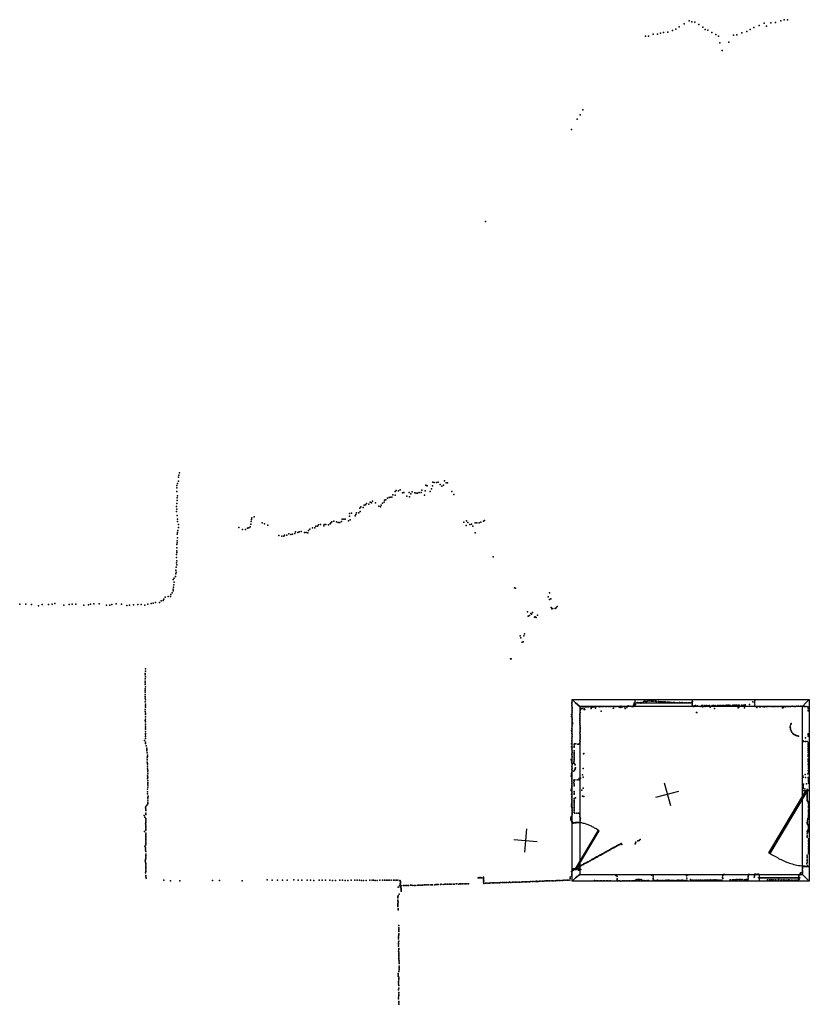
# Model space of a CAD drawing. Header units: millimetres. Extents: x -15516 to -2127, y -4730 to 11971.
import ezdxf

# ---------------------------------------------------------------- set-up
doc = ezdxf.new("R2010")
doc.units = ezdxf.units.MM
for name, color, linetype in [('DOORS', 7, 'Continuous'), ('P', 9, 'Continuous'), ('PANOS', 10, 'Continuous'), ('ROOMS', 1, 'Continuous'), ('WALLS', 3, 'Continuous'), ('WINDOWS', 6, 'Continuous')]:
    doc.layers.add(name, color=color, linetype=linetype)

# ---------------------------------------------------------------- blocks, each defined once
blk = doc.blocks.new('1-Standard_3D')
for points in [[(-403.982, 5.64828), (253.382, 394.931), (263.573, 377.722), (-393.791, -11.5606), (-403.982, 5.64828)], [(263.573, 377.722), (275.367, 357.142), (283.15, 343.495), (290.844, 329.879), (298.429, 316.269), (305.882, 302.642), (313.184, 288.973), (320.313, 275.239), (327.249, 261.416), (333.971, 247.479), (340.456, 233.405), (346.686, 219.17), (352.638, 204.75), (358.291, 190.121), (363.626, 175.258), (368.62, 160.139), (373.253, 144.738), (377.503, 129.032), (381.351, 112.998), (384.774, 96.6102), (387.752, 79.8457), (390.265, 62.6802), (392.29, 45.0899), (393.807, 27.0508), (395.085, -0.90191)]]:
    blk.add_lwpolyline(points)
blk = doc.blocks.new('6-Fixed_40')
blk.add_lwpolyline([(-584.3, 5.9), (584.3, 5.9), (584.3, -6.8), (-584.3, -6.8), (-584.3, 5.9)])

msp = doc.modelspace()

# ---------------------------------------------------------------- linework, layer by layer
at = {"layer": 'DOORS'}
for points in [[(-2241.55, -2400.59), (-2241.55, -1105.19), (-2127.25, -1105.19), (-2127.25, -2400.59), (-2241.55, -2400.59)], [(-6019.8, -1644.63), (-6019.8, -2432.03), (-6146.8, -2432.03), (-6146.8, -1644.63), (-6019.8, -1644.63)]]:
    msp.add_lwpolyline(points, dxfattribs=at)
at = {"layer": 'P'}
for p in [(-4250, 11898), (-4165, 11949), (-4117, 11937), (-4068, 11928), (-4001, 11888), (-2979, 11874), (-2890, 11910), (-2851, 11860), (-2782, 11919), (-2701, 11924), (-2611, 11954), (-2553, 11971), (-2499, 11971), (-4902, 11694), (-4854, 11692), (-4776, 11725), (-4703, 11723), (-4651, 11741), (-4599, 11752), (-4524, 11758), (-4446, 11785), (-4391, 11813), (-4335, 11848), (-3935, 11842), (-3892, 11805), (-3845, 11792), (-3779, 11752), (-3710, 11721), (-3410, 11707), (-3357, 11717), (-3272, 11748), (-3189, 11769), (-3128, 11806), (-3068, 11836), (-3667, 11689), (-3645, 11576), (-3490, 11592), (-3605, 11447), (-6015, 10358), (-5965, 10442), (-6063, 10284), (-6160, 10106), (-7618, 8549), (-12824, 4213), (-12816, 4248), (-12809, 4284), (-12853, 4031), (-12852, 4072), (-12840, 4102), (-12822, 4146), (-8632, 4076), (-8605, 4062), (-8536, 4013), (-8516, 4065), (-8509, 4127), (-8486, 4122), (-8451, 4119), (-8420, 4129), (-8387, 4085), (-8357, 4057), (-8329, 4076), (-8313, 4151), (-8283, 4117), (-8260, 4117), (-12854, 3969), (-12844, 3858), (-12842, 3896), (-9282, 3853), (-9252, 3866), (-9232, 3873), (-9207, 3871), (-9188, 3912), (-9151, 3969), (-9151, 3907), (-9134, 3988), (-9095, 3978), (-9066, 3996), (-9027, 3948), (-9004, 3951), (-8949, 3890), (-8912, 3949), (-8909, 3875), (-8883, 3931), (-8859, 3961), (-8818, 3943), (-8794, 3939), (-8773, 3942), (-8743, 3954), (-8709, 3952), (-8698, 3992), (-8650, 3904), (-8640, 3979), (-8557, 3968), (-8191, 3968), (-8153, 3915), (-12860, 3712), (-12854, 3767), (-12844, 3817), (-9747, 3687), (-9733, 3707), (-9690, 3695), (-9673, 3735), (-9653, 3743), (-9638, 3762), (-9597, 3754), (-9576, 3788), (-9548, 3777), (-9535, 3802), (-9485, 3774), (-9425, 3718), (-9399, 3710), (-9385, 3734), (-9364, 3768), (-9338, 3788), (-9329, 3824), (-9306, 3827), (-12856, 3631), (-12854, 3667), (-12844, 3561), (-11578, 3524), (-11542, 3539), (-9923, 3595), (-9921, 3547), (-9889, 3602), (-9828, 3556), (-9815, 3578), (-9805, 3606), (-9768, 3606), (-9742, 3627), (-12838, 3497), (-12838, 3460), (-12826, 3355), (-12824, 3409), (-11798, 3355), (-11656, 3348), (-11629, 3354), (-11609, 3371), (-11597, 3413), (-11589, 3460), (-11585, 3493), (-11406, 3434), (-11364, 3421), (-11311, 3395), (-10553, 3350), (-10509, 3350), (-10492, 3382), (-10466, 3382), (-10452, 3403), (-10417, 3409), (-10361, 3385), (-10352, 3411), (-10323, 3408), (-10281, 3402), (-10253, 3419), (-10239, 3439), (-10222, 3455), (-10192, 3467), (-10146, 3454), (-10114, 3443), (-10088, 3443), (-10061, 3461), (-10046, 3501), (-10021, 3501), (-9995, 3499), (-9943, 3473), (-9915, 3490), (-7983, 3447), (-7947, 3392), (-7942, 3468), (-7918, 3444), (-7883, 3410), (-7855, 3413), (-7831, 3381), (-7791, 3438), (-7762, 3434), (-7725, 3439), (-7697, 3447), (-7651, 3463), (-7633, 3476), (-12848, 3246), (-12841, 3185), (-12838, 3273), (-12833, 3306), (-11736, 3326), (-11685, 3326), (-11122, 3221), (-11070, 3210), (-11039, 3208), (-11024, 3227), (-10984, 3230), (-10955, 3250), (-10918, 3239), (-10893, 3245), (-10853, 3254), (-10837, 3284), (-10802, 3274), (-10780, 3282), (-10742, 3288), (-10689, 3272), (-10661, 3271), (-10629, 3265), (-10617, 3306), (-10594, 3331), (-7792, 3267), (-12851, 3014), (-12850, 3067), (-12845, 3134), (-12845, 3098), (-12859, 2848), (-12858, 2899), (-12854, 2931), (-12853, 2964), (-7486, 2860), (-12865, 2683), (-12856, 2759), (-12853, 2724), (-12852, 2791), (-12876, 2528), (-12870, 2572), (-12867, 2636), (-12861, 2598), (-12915, 2477), (-12910, 2345), (-12903, 2387), (-12898, 2496), (-12896, 2430), (-13052, 2177), (-12998, 2186), (-12957, 2189), (-12955, 2219), (-12932, 2250), (-12916, 2286), (-12911, 2314), (-7125, 2336), (-7111, 2328), (-6555, 2180), (-6535, 2251), (-15516, 2055), (-15411, 2059), (-15318, 2051), (-15199, 2030), (-15135, 2052), (-15029, 2053), (-14965, 2056), (-14918, 2067), (-14766, 2043), (-14677, 2049), (-14626, 2056), (-14565, 2058), (-14427, 2038), (-14351, 2045), (-14314, 2058), (-14257, 2061), (-14168, 2065), (-14043, 2041), (-13986, 2042), (-13952, 2053), (-13879, 2061), (-13790, 2057), (-13700, 2037), (-13654, 2040), (-13585, 2047), (-13513, 2051), (-13458, 2049), (-13392, 2039), (-13345, 2056), (-13288, 2067), (-13252, 2076), (-13216, 2083), (-13145, 2085), (-13117, 2112), (-13083, 2120), (-13072, 2144), (-6531, 2134), (-6509, 2146), (-6403, 2018), (-6904, 1926), (-6892, 1855), (-6872, 1865), (-6851, 1897), (-6838, 1887), (-6823, 1916), (-6786, 1838), (-6773, 1844), (-6738, 1870), (-6503, 2002), (-6492, 1980), (-6477, 1985), (-6435, 1984), (-6420, 1993), (-6760, 1832), (-7029, 1519), (-6968, 1518), (-6957, 1552), (-7017, 1484), (-6997, 1415), (-6979, 1421), (-7192, 1130), (-7181, 1131), (-13388, 857), (-13386, 883), (-13384, 963), (-13384, 923), (-13388, 723), (-13387, 750), (-13387, 697), (-13386, 790), (-13382, 827), (-13388, 567), (-13387, 593), (-13386, 619), (-13386, 527), (-13385, 657), (-13387, 463), (-13387, 400), (-13386, 489), (-13385, 437), (-13385, 360), (-13385, 335), (-6156, 390), (-6155, 368), (-6152, 335), (-5109, 342), (-5099, 366), (-5098, 380), (-5088, 367), (-5075, 358), (-5054, 385), (-5035, 391), (-5005, 386), (-4984, 378), (-4982, 390), (-4954, 391), (-4935, 406), (-4915, 412), (-4899, 406), (-4885, 407), (-4867, 412), (-4838, 415), (-4809, 410), (-4792, 412), (-4787, 411), (-4764, 412), (-4736, 411), (-4724, 406), (-4716, 405), (-4687, 404), (-4660, 401), (-4652, 399), (-4632, 400), (-4613, 399), (-4586, 399), (-4570, 398), (-4559, 395), (-4531, 393), (-4512, 394), (-4493, 394), (-4485, 391), (-4458, 391), (-4430, 388), (-4423, 387), (-4411, 387), (-4384, 386), (-4357, 386), (-4335, 385), (-4329, 388), (-4308, 386), (-4285, 390), (-4257, 384), (-4252, 384), (-4230, 382), (-4210, 386), (-4182, 384), (-4162, 383), (-4153, 385), (-4133, 383), (-4121, 397), (-4114, 349), (-4110, 404), (-4059, 339), (-3948, 336), (-3933, 336), (-3901, 337), (-3870, 337), (-3824, 336), (-3817, 337), (-3774, 339), (-3751, 336), (-3724, 338), (-3718, 335), (-3682, 338), (-3672, 338), (-3646, 340), (-3625, 339), (-3600, 340), (-3589, 340), (-3574, 338), (-3551, 341), (-3525, 342), (-3504, 343), (-3486, 342), (-3458, 341), (-3424, 345), (-3404, 344), (-3392, 343), (-3384, 343), (-3361, 346), (-3332, 344), (-3318, 345), (-3275, 344), (-3250, 346), (-3228, 345), (-3212, 349), (-3141, 354), (-3083, 400), (-3058, 335), (-3054, 392), (-3053, 362), (-3052, 417), (-13387, 235), (-13386, 272), (-13385, 310), (-13382, 209), (-13382, 183), (-6157, 186), (-6151, 250), (-6151, 224), (-6150, 304), (-6148, 284), (-6017, 190), (-6017, 176), (-6015, 261), (-6015, 251), (-6015, 221), (-6013, 269), (-6003, 291), (-5987, 284), (-5981, 288), (-5959, 317), (-5946, 268), (-5943, 290), (-5934, 270), (-5929, 317), (-5909, 316), (-5882, 318), (-5873, 319), (-5864, 318), (-5825, 290), (-5824, 304), (-5815, 315), (-5796, 309), (-5789, 316), (-5756, 312), (-5751, 293), (-5745, 317), (-5688, 318), (-5666, 323), (-5658, 322), (-5657, 243), (-5635, 320), (-5610, 323), (-5585, 321), (-5578, 322), (-5559, 322), (-5532, 321), (-5508, 320), (-5493, 320), (-5455, 293), (-5448, 293), (-5437, 323), (-5412, 322), (-5389, 323), (-5358, 318), (-5333, 320), (-5333, 302), (-5322, 326), (-5304, 310), (-5288, 323), (-5260, 318), (-5251, 288), (-5236, 320), (-5222, 306), (-5213, 321), (-5196, 332), (-5162, 325), (-5136, 319), (-5122, 323), (-5113, 322), (-5107, 322), (-4097, 326), (-4093, 323), (-4085, 319), (-4073, 332), (-4052, 334), (-4042, 222), (-4034, 221), (-4023, 333), (-3969, 320), (-3931, 316), (-3893, 322), (-3882, 332), (-3850, 334), (-3811, 309), (-3736, 285), (-3334, 299), (-3333, 311), (-3314, 313), (-3225, 298), (-3215, 334), (-3044, 319), (-3018, 307), (-2970, 318), (-2953, 318), (-2922, 320), (-2896, 318), (-2879, 318), (-2853, 321), (-2835, 320), (-2807, 319), (-2772, 322), (-2754, 320), (-2743, 320), (-2731, 319), (-2707, 323), (-2676, 322), (-2664, 320), (-2644, 320), (-2605, 324), (-2583, 297), (-2577, 319), (-2563, 302), (-2531, 315), (-2500, 321), (-2478, 322), (-2459, 324), (-2445, 323), (-2419, 325), (-2382, 323), (-2365, 323), (-2338, 325), (-2311, 326), (-2279, 326), (-2253, 326), (-2235, 320), (-2213, 323), (-2198, 321), (-2169, 322), (-2149, 261), (-2148, 295), (-2147, 250), (-2145, 308), (-13386, 85), (-13384, 109), (-13383, 146), (-13383, 22), (-13381, 59), (-6157, 152), (-6148, 121), (-6147, 102), (-6146, 74), (-6144, 46), (-6144, 28), (-6018, 144), (-6017, 85), (-6017, 76), (-6016, 119), (-6016, 96), (-6016, 52), (-6016, 23), (-2438, 18), (-2432, 31), (-13385, -62), (-13384, -14), (-13384, -38), (-13384, -161), (-13383, -100), (-13383, -137), (-6160, -88), (-6156, -52), (-6153, -108), (-6152, -134), (-6151, -157), (-6149, -4), (-6016, -123), (-6015, -4), (-6015, -52), (-6015, -73), (-6014, -33), (-6014, -101), (-6014, -151), (-2449, -15), (-2449, -35), (-2447, -48), (-2444, -70), (-2436, -89), (-2422, -114), (-2407, -135), (-2400, -140), (-2384, -155), (-2370, -162), (-2359, -166), (-2145, -143), (-2145, -158), (-13398, -254), (-13384, -185), (-13384, -281), (-13382, -306), (-13381, -221), (-6162, -314), (-6156, -278), (-6153, -258), (-6152, -215), (-6151, -189), (-6117, -327), (-6106, -314), (-6087, -314), (-6054, -319), (-6038, -318), (-6018, -304), (-6017, -284), (-6016, -249), (-6015, -177), (-6015, -199), (-6014, -225), (-6014, -272), (-2349, -172), (-2333, -178), (-2309, -182), (-2234, -261), (-2221, -270), (-2192, -211), (-2190, -272), (-2166, -272), (-2149, -179), (-2145, -311), (-2144, -320), (-2143, -287), (-13374, -344), (-13359, -406), (-13359, -430), (-13358, -383), (-13352, -467), (-6160, -361), (-6153, -367), (-6153, -402), (-6153, -479), (-6152, -496), (-6151, -431), (-6150, -459), (-6149, -382), (-6117, -480), (-6116, -369), (-6116, -430), (-6116, -464), (-6115, -355), (-6113, -458), (-6113, -498), (-5954, -481), (-5952, -476), (-2148, -405), (-2148, -460), (-2147, -387), (-2147, -433), (-2147, -496), (-2146, -335), (-2144, -358), (-2144, -427), (-2144, -459), (-2143, -381), (-2143, -486), (-2140, -413), (-13356, -620), (-13355, -549), (-13352, -585), (-13351, -504), (-13349, -527), (-13347, -645), (-13347, -668), (-6163, -575), (-6162, -599), (-6154, -628), (-6152, -637), (-6151, -524), (-6151, -535), (-6151, -646), (-6151, -660), (-6119, -622), (-6119, -638), (-6117, -521), (-6116, -577), (-6116, -598), (-6115, -554), (-6114, -545), (-6106, -651), (-6095, -667), (-2147, -570), (-2147, -588), (-2145, -524), (-2145, -659), (-2144, -518), (-2144, -614), (-2143, -529), (-2143, -562), (-2143, -640), (-2142, -504), (-2142, -583), (-2141, -604), (-2141, -661), (-2138, -635), (-13350, -703), (-13350, -737), (-13346, -818), (-13344, -761), (-13343, -785), (-6162, -817), (-6155, -793), (-6153, -698), (-6153, -745), (-6151, -771), (-6150, -722), (-6118, -773), (-6108, -760), (-6097, -743), (-6096, -726), (-6092, -721), (-5974, -835), (-5961, -731), (-2195, -831), (-2151, -823), (-2144, -766), (-2143, -676), (-2143, -704), (-2141, -679), (-2141, -792), (-2140, -705), (-2139, -729), (-2138, -757), (-2138, -778), (-2138, -808), (-2137, -722), (-2137, -735), (-13349, -852), (-13349, -898), (-13346, -934), (-13345, -877), (-13345, -968), (-13344, -991), (-6165, -862), (-6162, -839), (-6155, -901), (-6153, -886), (-6152, -911), (-6152, -941), (-6152, -958), (-6152, -983), (-6119, -930), (-6118, -973), (-6115, -946), (-6115, -995), (-6101, -925), (-6063, -925), (-6034, -925), (-6027, -899), (-6007, -895), (-5961, -877), (-2244, -860), (-2238, -856), (-2238, -876), (-2234, -875), (-2227, -994), (-2192, -883), (-2176, -993), (-2146, -881), (-2142, -925), (-2142, -942), (-2141, -885), (-2141, -907), (-2140, -927), (-2140, -948), (-2139, -978), (-2138, -906), (-13350, -1127), (-13348, -1082), (-13347, -1162), (-13345, -1014), (-13341, -1049), (-6164, -1103), (-6163, -1081), (-6155, -1052), (-6155, -1131), (-6154, -1158), (-6152, -1011), (-6152, -1037), (-6117, -1024), (-6116, -1146), (-6116, -1168), (-6115, -1016), (-6114, -1118), (-5986, -1096), (-5964, -1062), (-2234, -1013), (-2233, -1047), (-2230, -1009), (-2230, -1072), (-2229, -1025), (-2229, -1057), (-2229, -1066), (-2204, -1076), (-2164, -1119), (-2163, -1158), (-2162, -1145), (-2161, -1085), (-2161, -1137), (-2160, -1104), (-2159, -1087), (-13342, -1242), (-13342, -1276), (-13342, -1310), (-13341, -1220), (-13341, -1332), (-13340, -1197), (-6157, -1172), (-6156, -1326), (-6154, -1204), (-6153, -1177), (-6153, -1229), (-6153, -1254), (-6152, -1277), (-6152, -1301), (-6114, -1237), (-6114, -1245), (-6114, -1320), (-6113, -1272), (-6113, -1301), (-6112, -1292), (-6092, -1227), (-5974, -1198), (-5952, -1205), (-2166, -1189), (-2166, -1206), (-2165, -1228), (-2165, -1231), (-2165, -1262), (-2164, -1178), (-2164, -1187), (-2164, -1212), (-2164, -1273), (-2163, -1171), (-2163, -1256), (-2158, -1283), (-2146, -1288), (-2145, -1313), (-2143, -1304), (-2140, -1325), (-13381, -1396), (-13380, -1373), (-13380, -1418), (-13378, -1441), (-13377, -1487), (-13358, -1353), (-6162, -1347), (-6161, -1368), (-6155, -1391), (-6151, -1448), (-6149, -1396), (-6149, -1422), (-6148, -1471), (-6148, -1493), (-6116, -1348), (-6116, -1396), (-6115, -1390), (-6115, -1441), (-6114, -1418), (-6114, -1470), (-6114, -1475), (-6113, -1368), (-6103, -1487), (-6067, -1488), (-6041, -1488), (-6020, -1489), (-6019, -1497), (-2143, -1355), (-2143, -1483), (-2142, -1373), (-2142, -1396), (-2142, -1399), (-2141, -1355), (-2141, -1380), (-2141, -1430), (-2141, -1438), (-2141, -1440), (-2141, -1452), (-2141, -1457), (-2140, -1473), (-2138, -1495), (-2136, -1338), (-13403, -1530), (-13396, -1553), (-13381, -1667), (-13379, -1599), (-13379, -1622), (-13378, -1508), (-13378, -1577), (-13378, -1644), (-6169, -1571), (-6168, -1565), (-6168, -1591), (-6165, -1548), (-6164, -1613), (-6155, -1537), (-6155, -1634), (-6149, -1516), (-6143, -1641), (-6130, -1655), (-6104, -1654), (-6088, -1654), (-6018, -1516), (-6017, -1543), (-6015, -1569), (-6014, -1613), (-6011, -1590), (-6009, -1573), (-2161, -1649), (-2161, -1663), (-2160, -1606), (-2160, -1627), (-2160, -1632), (-2160, -1653), (-2152, -1578), (-2152, -1594), (-2143, -1508), (-2142, -1525), (-2142, -1542), (-2141, -1568), (-2140, -1524), (-2140, -1550), (-2139, -1536), (-13402, -1801), (-13380, -1689), (-13380, -1712), (-13380, -1734), (-13380, -1757), (-13380, -1779), (-13379, -1825), (-2163, -1825), (-2161, -1795), (-2160, -1678), (-2160, -1820), (-2151, -1778), (-2147, -1679), (-2147, -1694), (-2141, -1735), (-2140, -1710), (-2140, -1723), (-2139, -1755), (-2139, -1777), (-2139, -1800), (-2138, -1698), (-13380, -1870), (-13380, -1892), (-13380, -1937), (-13380, -1959), (-13380, -2004), (-13379, -1847), (-13379, -1914), (-13378, -1982), (-5319, -2003), (-5074, -1998), (-5071, -1982), (-5035, -1956), (-5014, -1949), (-4993, -1933), (-2162, -1883), (-2161, -1860), (-2161, -1897), (-2143, -2004), (-2142, -1921), (-2142, -1995), (-2141, -1967), (-2140, -1949), (-13393, -2049), (-13382, -2072), (-13381, -2095), (-13381, -2117), (-13380, -2027), (-13380, -2139), (-5617, -2170), (-5612, -2165), (-5594, -2157), (-5585, -2148), (-5584, -2151), (-5568, -2138), (-5568, -2142), (-5545, -2127), (-5540, -2125), (-5523, -2115), (-5511, -2112), (-5509, -2109), (-5500, -2105), (-5492, -2100), (-5487, -2094), (-5473, -2090), (-5465, -2082), (-5460, -2084), (-5447, -2073), (-5433, -2068), (-5421, -2061), (-5408, -2056), (-5397, -2045), (-5389, -2044), (-5378, -2036), (-5367, -2032), (-5356, -2025), (-5353, -2027), (-5341, -2019), (-5337, -2013), (-5307, -2020), (-5079, -2008), (-2142, -2027), (-2142, -2051), (-2142, -2099), (-2141, -2076), (-2141, -2124), (-2141, -2148), (-2140, -2090), (-13387, -2298), (-13382, -2320), (-13381, -2275), (-13380, -2253), (-13379, -2184), (-13379, -2207), (-13379, -2230), (-5927, -2337), (-5925, -2338), (-5919, -2336), (-5902, -2324), (-5899, -2323), (-5885, -2316), (-5878, -2311), (-5874, -2311), (-5850, -2295), (-5845, -2294), (-5820, -2280), (-5815, -2274), (-5805, -2274), (-5794, -2267), (-5793, -2262), (-5772, -2251), (-5772, -2257), (-5766, -2252), (-5752, -2241), (-5749, -2241), (-5733, -2231), (-5730, -2233), (-5719, -2226), (-5699, -2209), (-5696, -2213), (-5680, -2200), (-5670, -2200), (-5663, -2192), (-5658, -2193), (-5642, -2183), (-5637, -2179), (-2165, -2327), (-2164, -2227), (-2164, -2277), (-2163, -2247), (-2163, -2297), (-2161, -2198), (-2142, -2172), (-13381, -2501), (-13380, -2388), (-13380, -2410), (-13380, -2432), (-13380, -2456), (-13379, -2342), (-13379, -2365), (-13379, -2478), (-6159, -2475), (-6156, -2481), (-6138, -2459), (-6137, -2448), (-6127, -2452), (-6109, -2434), (-6104, -2441), (-6097, -2434), (-6094, -2441), (-6068, -2442), (-6039, -2453), (-6032, -2408), (-6031, -2396), (-6029, -2453), (-6027, -2393), (-6020, -2421), (-6019, -2428), (-6003, -2382), (-6003, -2443), (-5998, -2378), (-5978, -2367), (-5957, -2356), (-5950, -2347), (-5950, -2352), (-2269, -2501), (-2244, -2494), (-2243, -2427), (-2243, -2479), (-2243, -2505), (-2241, -2401), (-2241, -2453), (-2215, -2389), (-2181, -2391), (-2168, -2346), (-2160, -2381), (-13379, -2546), (-13378, -2569), (-13374, -2591), (-13070, -2626), (-12957, -2634), (-12800, -2638), (-12248, -2629), (-12127, -2632), (-11741, -2633), (-11321, -2620), (-11234, -2622), (-11143, -2623), (-11061, -2625), (-10979, -2626), (-10866, -2621), (-10797, -2623), (-10733, -2625), (-10644, -2623), (-10583, -2626), (-10530, -2629), (-10437, -2623), (-10385, -2626), (-10329, -2627), (-10260, -2626), (-10213, -2628), (-10163, -2629), (-10090, -2626), (-10040, -2627), (-9995, -2628), (-9952, -2629), (-9894, -2627), (-9831, -2623), (-9792, -2625), (-9755, -2627), (-9718, -2628), (-9684, -2630), (-9639, -2628), (-9578, -2623), (-9537, -2623), (-9515, -2626), (-9488, -2629), (-9452, -2628), (-9407, -2626), (-9362, -2623), (-9333, -2623), (-9304, -2624), (-9273, -2625), (-9252, -2627), (-9220, -2627), (-9177, -2622), (-9154, -2623), (-9126, -2624), (-9106, -2626), (-9069, -2631), (-9063, -2643), (-9062, -2637), (-9061, -2645), (-9059, -2668), (-7741, -2585), (-7727, -2585), (-7725, -2578), (-7706, -2583), (-7695, -2577), (-7685, -2584), (-7659, -2585), (-7653, -2572), (-7651, -2583), (-7651, -2597), (-7650, -2609), (-7650, -2611), (-7650, -2659), (-7649, -2634), (-7648, -2636), (-7525, -2672), (-7497, -2669), (-7494, -2672), (-7477, -2669), (-7451, -2671), (-7425, -2669), (-7401, -2668), (-7378, -2667), (-7355, -2665), (-7327, -2665), (-7307, -2666), (-7295, -2665), (-7283, -2663), (-7259, -2663), (-7234, -2663), (-7211, -2660), (-7187, -2662), (-7162, -2660), (-7135, -2658), (-7113, -2659), (-7109, -2659), (-7089, -2657), (-7066, -2659), (-7040, -2656), (-7015, -2656), (-6991, -2655), (-6967, -2655), (-6943, -2652), (-6928, -2652), (-6917, -2651), (-6893, -2650), (-6872, -2650), (-6848, -2649), (-6823, -2649), (-6799, -2647), (-6773, -2648), (-6754, -2644), (-6751, -2645), (-6743, -2645), (-6725, -2645), (-6702, -2643), (-6677, -2641), (-6654, -2641), (-6626, -2640), (-6605, -2638), (-6584, -2636), (-6578, -2636), (-6572, -2638), (-6554, -2634), (-6532, -2635), (-6507, -2638), (-6483, -2637), (-6459, -2634), (-6432, -2633), (-6409, -2631), (-6397, -2630), (-6388, -2628), (-6364, -2629), (-6338, -2628), (-6310, -2628), (-6290, -2625), (-6266, -2626), (-6239, -2624), (-6219, -2624), (-6217, -2623), (-6189, -2624), (-6180, -2574), (-6180, -2597), (-6161, -2556), (-6159, -2554), (-6156, -2507), (-6156, -2528), (-5771, -2632), (-5739, -2636), (-5721, -2634), (-5695, -2634), (-5667, -2634), (-5655, -2635), (-5646, -2634), (-5616, -2636), (-5599, -2636), (-5568, -2635), (-5548, -2633), (-5523, -2635), (-5500, -2635), (-5406, -2543), (-5399, -2542), (-5385, -2563), (-5383, -2599), (-5383, -2616), (-5380, -2634), (-5371, -2637), (-5348, -2638), (-5323, -2639), (-5294, -2637), (-5271, -2637), (-5249, -2636), (-5224, -2636), (-5199, -2636), (-5177, -2635), (-5148, -2638), (-5126, -2636), (-5109, -2637), (-5096, -2635), (-5074, -2623), (-5051, -2614), (-5030, -2613), (-5023, -2614), (-5008, -2613), (-4981, -2615), (-4963, -2628), (-4953, -2631), (-4925, -2632), (-4909, -2633), (-4903, -2634), (-4876, -2631), (-4854, -2632), (-4801, -2537), (-4776, -2538), (-4774, -2565), (-4773, -2594), (-4773, -2619), (-4753, -2629), (-4727, -2630), (-4722, -2630), (-4701, -2627), (-4681, -2629), (-4655, -2629), (-4629, -2629), (-4624, -2628), (-4604, -2628), (-4578, -2629), (-4553, -2625), (-4527, -2625), (-4521, -2625), (-4502, -2625), (-4476, -2628), (-4457, -2628), (-4440, -2628), (-4432, -2629), (-4406, -2629), (-4381, -2628), (-4355, -2627), (-4342, -2626), (-4329, -2628), (-4302, -2626), (-4277, -2625), (-4257, -2628), (-4231, -2629), (-4207, -2550), (-4206, -2624), (-4205, -2534), (-4205, -2591), (-4185, -2536), (-4180, -2535), (-4139, -2615), (-4131, -2626), (-4108, -2624), (-4081, -2625), (-4053, -2624), (-4032, -2625), (-4004, -2625), (-3984, -2624), (-3966, -2624), (-3960, -2625), (-3931, -2624), (-3907, -2624), (-3886, -2624), (-3871, -2623), (-3856, -2622), (-3834, -2623), (-3810, -2621), (-3783, -2622), (-3771, -2622), (-3761, -2622), (-3738, -2620), (-3711, -2621), (-3693, -2625), (-3684, -2623), (-3659, -2624), (-3636, -2622), (-3613, -2625), (-3598, -2581), (-3597, -2573), (-3596, -2543), (-3594, -2598), (-3583, -2526), (-3564, -2527), (-3469, -2618), (-3462, -2617), (-3429, -2617), (-3414, -2616), (-3389, -2616), (-3381, -2616), (-3363, -2614), (-3340, -2615), (-3308, -2613), (-3289, -2615), (-3264, -2614), (-3229, -2616), (-3216, -2616), (-3198, -2615), (-3183, -2615), (-3167, -2618), (-3163, -2554), (-3163, -2571), (-3162, -2602), (-3161, -2526), (-3161, -2541), (-3141, -2526), (-3062, -2574), (-3056, -2544), (-3056, -2570), (-3053, -2525), (-3042, -2524), (-3009, -2525), (-2990, -2523), (-2835, -2618), (-2804, -2618), (-2782, -2621), (-2760, -2619), (-2742, -2619), (-2706, -2621), (-2694, -2620), (-2656, -2618), (-2646, -2615), (-2611, -2622), (-2591, -2620), (-2559, -2618), (-2534, -2625), (-2515, -2624), (-2494, -2622), (-2482, -2620), (-2466, -2621), (-2437, -2625), (-2415, -2624), (-2385, -2622), (-2358, -2624), (-2331, -2626), (-2315, -2624), (-2305, -2586), (-2304, -2566), (-2301, -2535), (-2301, -2605), (-2287, -2533), (-2280, -2510), (-9099, -2743), (-9078, -2718), (-9064, -2678), (-9063, -2696), (-9061, -2694), (-9061, -2748), (-9057, -2718), (-9047, -2813), (-9046, -2796), (-9045, -2760), (-9045, -2778), (-9042, -2721), (-9008, -2716), (-8987, -2716), (-8964, -2716), (-8944, -2716), (-8925, -2717), (-8889, -2711), (-8869, -2711), (-8851, -2712), (-8824, -2713), (-8798, -2713), (-8765, -2707), (-8749, -2709), (-8723, -2708), (-8699, -2709), (-8683, -2710), (-8653, -2704), (-8631, -2705), (-8608, -2705), (-8580, -2706), (-8547, -2702), (-8527, -2701), (-8514, -2703), (-8476, -2701), (-8452, -2698), (-8440, -2700), (-8420, -2700), (-8382, -2696), (-8369, -2695), (-8336, -2697), (-8307, -2694), (-8291, -2695), (-8264, -2695), (-8232, -2692), (-8216, -2692), (-8198, -2693), (-8164, -2691), (-8148, -2692), (-8113, -2688), (-8105, -2689), (-8072, -2690), (-8059, -2687), (-8050, -2687), (-8028, -2689), (-8009, -2687), (-7980, -2689), (-7956, -2686), (-7932, -2687), (-7908, -2685), (-7645, -2679), (-7619, -2677), (-7596, -2677), (-7572, -2676), (-7548, -2673), (-9105, -2963), (-9102, -2907), (-9102, -2925), (-9102, -2980), (-9100, -2888), (-9100, -2998), (-9080, -2862), (-9104, -3018), (-9104, -3055), (-9103, -3036), (-9102, -3073), (-9100, -3110), (-9100, -3128), (-9090, -3474), (-9089, -3394), (-9089, -3453), (-9089, -3493), (-9088, -3433), (-9094, -3576), (-9093, -3597), (-9093, -3617), (-9090, -3657), (-9089, -3533), (-9088, -3553), (-9094, -3701), (-9093, -3741), (-9093, -3826), (-9092, -3720), (-9091, -3678), (-9090, -3781), (-9086, -3801), (-9090, -3953), (-9089, -3845), (-9089, -3866), (-9089, -3888), (-9088, -3931), (-9087, -3909), (-9087, -3974), (-9082, -3993), (-9085, -4174), (-9083, -4016), (-9083, -4082), (-9081, -4103), (-9081, -4126), (-9080, -4036), (-9080, -4148), (-9097, -4205), (-9097, -4228), (-9096, -4250), (-9089, -4269), (-9089, -4316), (-9088, -4292), (-9094, -4343), (-9093, -4486), (-9092, -4365), (-9092, -4389), (-9088, -4410), (-9088, -4458), (-9095, -4635), (-9091, -4607), (-9088, -4581), (-9087, -4531), (-9087, -4556), (-9089, -4681), (-9086, -4706), (-9085, -4730)]:
    msp.add_point(p, dxfattribs=at)
at = {"layer": 'PANOS'}
for points in [[(-4586.75, -972.95), (-4482.14, -1359.03)], [(-4727.48, -1218.29), (-4341.4, -1113.68)], [(-6919.88, -1752.5), (-6957.54, -2150.73)], [(-7137.82, -1932.79), (-6739.6, -1970.44)]]:
    msp.add_lwpolyline(points, dxfattribs=at)
at = {"layer": 'ROOMS'}
msp.add_lwpolyline([(-6019.8, 323.85), (-6019.8, -2527.3), (-2241.55, -2527.3), (-2241.55, 323.85), (-6019.8, 323.85)], close=True, dxfattribs=at)
at = {"layer": 'WALLS'}
for points in [[(-2241.55, 323.85), (-6019.8, 323.85), (-6089.65, 381), (-6146.8, 438.15), (-2127.25, 438.15), (-2184.4, 381), (-2241.55, 323.85)], [(-6019.8, 323.85), (-6019.8, -2527.3), (-6089.65, -2584.45), (-6146.8, -2641.6), (-6146.8, 438.15), (-6089.65, 381), (-6019.8, 323.85)], [(-2241.55, -2527.3), (-2241.55, 323.85), (-2184.4, 381), (-2127.25, 438.15), (-2127.25, -2641.6), (-2184.4, -2584.45), (-2241.55, -2527.3)], [(-6019.8, -2527.3), (-2241.55, -2527.3), (-2184.4, -2584.45), (-2127.25, -2641.6), (-6146.8, -2641.6), (-6089.65, -2584.45), (-6019.8, -2527.3)]]:
    msp.add_lwpolyline(points, dxfattribs=at)
at = {"layer": 'WINDOWS'}
for points in [[(-4114.81, 323.85), (-5080.01, 323.85), (-5080.01, 438.15), (-4114.81, 438.15), (-4114.81, 323.85)], [(-2969.73, -2527.3), (-2309.33, -2527.3), (-2309.33, -2641.6), (-2969.73, -2641.6), (-2969.73, -2527.3)]]:
    msp.add_lwpolyline(points, dxfattribs=at)

# ---------------------------------------------------------------- block references
at = {"layer": 'DOORS', "xscale": -1.6, "yscale": 1.6, "rotation": 90}
msp.add_blockref('1-Standard_3D', (-2184.4, -1752.9), dxfattribs=at)
at = {"layer": 'DOORS', "xscale": -1, "rotation": 270}
msp.add_blockref('1-Standard_3D', (-6083.3, -2038.3), dxfattribs=at)
at = {"layer": 'WINDOWS', "xscale": 0.8, "yscale": 0.6, "rotation": 180}
msp.add_blockref('6-Fixed_40', (-4597.4, 381), dxfattribs=at)
at = {"layer": 'WINDOWS', "xscale": 0.6, "yscale": 0.6}
msp.add_blockref('6-Fixed_40', (-2639.5, -2584.4), dxfattribs=at)

doc.saveas('drawing.dxf')
